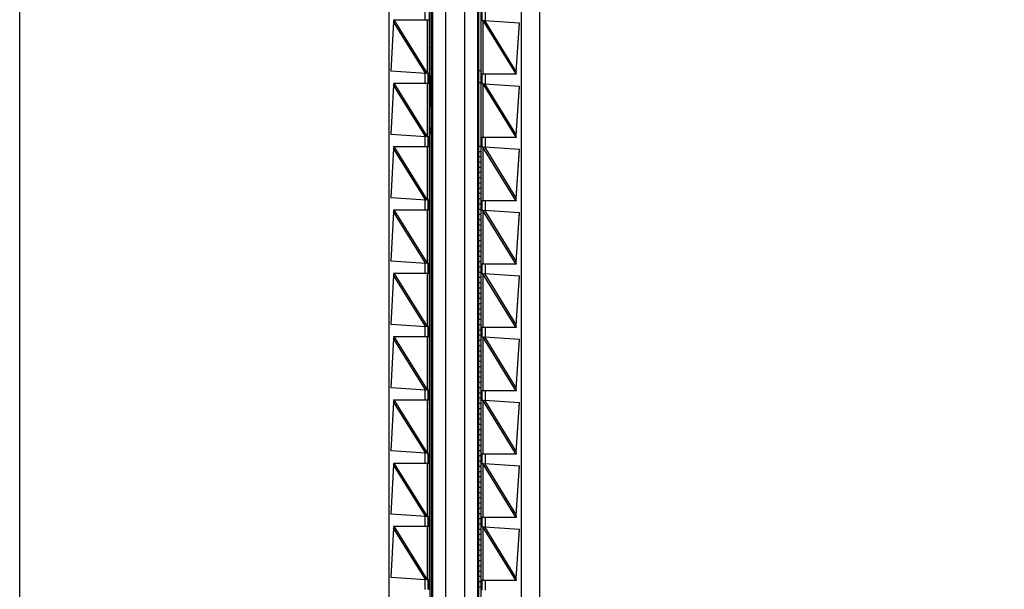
# Model space of a CAD drawing. Header units: inches. Extents: x 0 to 22, y 0 to 17.
# Tile 15 of 23: x 14.9 to 16.4, y 8.6 to 9.5. Entities that reach past the tile are written whole.
import ezdxf

# ---------------------------------------------------------------- set-up
doc = ezdxf.new("R2010")
doc.units = ezdxf.units.IN
doc.header["$LTSCALE"] = 1.21
doc.header["$MEASUREMENT"] = 0
doc.layers.get('0').update_dxf_attribs({"linetype": 'CONTINUOUS'})
doc.layers.add('DIMENSIONS', color=7, linetype='CONTINUOUS')
doc.styles.get("Standard").update_dxf_attribs({"font": 'txt', "width": 0.8})
doc.dimstyles.new('DIMSTYLE_1', dxfattribs={"dimtxt": 0.125, "dimasz": 0.18, "dimexe": 0.18, "dimexo": 0.0625, "dimgap": 0.09, "dimtad": 0, "dimtih": 1, "dimtoh": 1, "dimdec": 3, "dimzin": 4, "dimdsep": 46, "dimtxsty": 'STANDARD', "dimblk": '_FILLED', "dimblk1": '_FILLED', "dimblk2": '_FILLED', "dimcen": 0.09, "dimadec": 0, "dimazin": 0, "dimtp": 0.01, "dimtm": 0.01, "dimtfac": 1, "dimtdec": 3, "dimtofl": 0, "dimtmove": 0, "dimatfit": 3, "dimldrblk": '_FILLED', "dimfxl": 1, "dimtolj": 1, "dimtzin": 4, "dimarcsym": 0})

# ---------------------------------------------------------------- blocks, each defined once
blk = doc.blocks.new('*D11')
at = {"layer": 'DIMENSIONS', "color": 2, "linetype": 'CONTINUOUS'}
blk.add_line((15.2241, 11.9022), (16.369, 11.9022), dxfattribs=at)
at = {"layer": 'DIMENSIONS', "color": 2, "linetype": 'CONTINUOUS', "insert": (16.4315, 11.9647), "char_height": 0.125, "width": 1.425, "attachment_point": 1, "line_spacing_factor": 0.9}
blk.add_mtext('4.822{\\Ftxt.shx;\\W1.000000;\\H0.125000; }[122.48]', dxfattribs=at)
blk = doc.blocks.new('_FILLED')
at = {"color": 0, "linetype": 'BYBLOCK'}
blk.add_solid([(0, 0), (-1, 0.1736), (-1, -0.1736)], dxfattribs=at)
blk = doc.blocks.new('*D13')
at = {"layer": 'DIMENSIONS', "color": 2, "linetype": 'CONTINUOUS'}
blk.add_line((15.0365, 12.0898), (15.0365, 12.7117), dxfattribs=at)
at = {"layer": 'DIMENSIONS', "color": 2, "linetype": 'CONTINUOUS', "insert": (14.974, 12.7742), "char_height": 0.125, "width": 1.225, "attachment_point": 1, "rotation": 90, "line_spacing_factor": 0.9}
blk.add_mtext('.502{\\Ftxt.shx;\\W1.000000;\\H0.125000; }[12.75]', dxfattribs=at)

msp = doc.modelspace()

# ---------------------------------------------------------------- linework, layer by layer
at = {"color": 7, "linetype": 'CONTINUOUS'}
for p, q in [((14.9015, 7.0854), (14.9015, 11.897)), ((15.6815, 11.897), (15.6815, 7.0854)), ((15.5885, 11.2707), (15.5885, 7.7117)), ((15.4555, 11.2195), (15.4555, 7.7629)), ((15.5215, 7.7617), (15.5215, 11.2207)), ((15.6545, 7.7629), (15.6545, 11.2195)), ((15.5171, 11.1942), (15.5171, 7.7882)), ((15.5195, 11.1917), (15.5195, 7.7917)), ((15.5905, 7.7907), (15.5905, 11.1907)), ((15.5935, 11.1942), (15.5935, 7.7882)), ((15.5411, 7.8117), (15.5411, 9.5897)), ((15.5688, 9.5897), (15.5688, 7.8117)), ((15.5955, 9.4832), (15.5955, 9.4982)), ((15.4626, 9.4813), (15.4582, 9.4073)), ((15.4625, 9.4842), (15.5164, 9.4842)), ((15.4625, 9.4842), (15.4627, 9.4822)), ((15.4633, 9.4842), (15.4626, 9.4813)), ((15.4627, 9.4816), (15.4626, 9.4813)), ((15.5144, 9.4842), (15.5145, 9.4851)), ((15.5964, 9.4832), (15.5935, 9.4832)), ((15.5964, 9.4832), (15.5987, 9.4836)), ((15.5987, 9.4836), (15.6516, 9.4801)), ((15.6467, 9.4061), (15.6516, 9.4801)), ((15.6467, 9.4057), (15.6515, 9.4795)), ((15.5171, 9.4428), (15.5195, 9.4428)), ((15.5111, 9.4038), (15.4582, 9.4073)), ((15.5133, 9.4042), (15.5111, 9.4038)), ((15.5133, 9.4042), (15.5164, 9.4042)), ((15.5145, 9.4033), (15.5144, 9.4042)), ((15.5145, 9.4033), (15.5145, 9.3901)), ((15.5145, 9.3901), (15.5145, 9.4033)), ((15.5171, 9.4113), (15.5195, 9.4113)), ((15.5171, 9.4004), (15.5195, 9.4004)), ((15.5175, 9.4004), (15.5175, 9.3542)), ((15.5905, 9.4083), (15.5935, 9.4083)), ((15.5935, 9.4032), (15.6469, 9.4032)), ((15.5955, 9.3882), (15.5955, 9.4032)), ((15.646, 9.4032), (15.6467, 9.4061)), ((15.6467, 9.4056), (15.6467, 9.4057)), ((15.6467, 9.4053), (15.6467, 9.4056)), ((15.6469, 9.4032), (15.6467, 9.4053)), ((15.4626, 9.3863), (15.4582, 9.3123)), ((15.4625, 9.3892), (15.5164, 9.3892)), ((15.4625, 9.3892), (15.4627, 9.3872)), ((15.4633, 9.3892), (15.4626, 9.3863)), ((15.4627, 9.3866), (15.4626, 9.3863)), ((15.5144, 9.3892), (15.5145, 9.3901)), ((15.5905, 9.3906), (15.5935, 9.3906)), ((15.5964, 9.3882), (15.5935, 9.3882)), ((15.5964, 9.3882), (15.5987, 9.3886)), ((15.5987, 9.3886), (15.6516, 9.3851)), ((15.6467, 9.3111), (15.6516, 9.3851)), ((15.6467, 9.3107), (15.6515, 9.3845)), ((15.5171, 9.3542), (15.5195, 9.3542)), ((15.5111, 9.3088), (15.4582, 9.3123)), ((15.5133, 9.3092), (15.5111, 9.3088)), ((15.5133, 9.3092), (15.5164, 9.3092)), ((15.5145, 9.3083), (15.5144, 9.3092)), ((15.5145, 9.3083), (15.5145, 9.2951)), ((15.5145, 9.2951), (15.5145, 9.3083)), ((15.5171, 9.3227), (15.5195, 9.3227)), ((15.5171, 9.3148), (15.5195, 9.3148)), ((15.5175, 9.3227), (15.5175, 9.3148)), ((15.646, 9.3082), (15.6467, 9.3111)), ((15.6467, 9.3106), (15.6467, 9.3107)), ((15.6467, 9.3103), (15.6467, 9.3106)), ((15.6469, 9.3082), (15.6467, 9.3103)), ((15.4625, 9.2942), (15.5164, 9.2942)), ((15.4625, 9.2942), (15.4627, 9.2922)), ((15.4633, 9.2942), (15.4626, 9.2913)), ((15.5144, 9.2942), (15.5145, 9.2951)), ((15.5905, 9.2949), (15.5935, 9.2949)), ((15.5935, 9.3082), (15.6469, 9.3082)), ((15.5955, 9.2932), (15.5955, 9.3082)), ((15.5964, 9.2932), (15.5987, 9.2936)), ((15.5987, 9.2936), (15.6516, 9.2901)), ((15.4626, 9.2913), (15.4582, 9.2173)), ((15.4627, 9.2916), (15.4626, 9.2913)), ((15.5905, 9.287), (15.5935, 9.287)), ((15.5905, 9.2792), (15.5935, 9.2792)), ((15.5964, 9.2932), (15.5935, 9.2932)), ((15.6467, 9.2161), (15.6516, 9.2901)), ((15.6467, 9.2157), (15.6515, 9.2895)), ((15.5905, 9.2713), (15.5935, 9.2713)), ((15.5905, 9.2634), (15.5935, 9.2634)), ((15.5905, 9.2556), (15.5935, 9.2556)), ((15.5905, 9.2477), (15.5935, 9.2477)), ((15.5905, 9.2398), (15.5935, 9.2398)), ((15.5905, 9.2319), (15.5935, 9.2319)), ((15.5905, 9.2241), (15.5935, 9.2241)), ((15.5111, 9.2138), (15.4582, 9.2173)), ((15.5133, 9.2142), (15.5111, 9.2138)), ((15.5133, 9.2142), (15.5164, 9.2142)), ((15.5145, 9.2133), (15.5144, 9.2142)), ((15.5145, 9.2133), (15.5145, 9.2001)), ((15.5145, 9.2001), (15.5145, 9.2133)), ((15.5905, 9.2162), (15.5935, 9.2162)), ((15.5905, 9.2083), (15.5935, 9.2083)), ((15.5935, 9.2132), (15.6469, 9.2132)), ((15.5955, 9.1982), (15.5955, 9.2132)), ((15.646, 9.2132), (15.6467, 9.2161)), ((15.6467, 9.2156), (15.6467, 9.2157)), ((15.6467, 9.2153), (15.6467, 9.2156)), ((15.6469, 9.2132), (15.6467, 9.2153)), ((15.4626, 9.1963), (15.4582, 9.1223)), ((15.4625, 9.1992), (15.5164, 9.1992)), ((15.4625, 9.1992), (15.4627, 9.1972)), ((15.4633, 9.1992), (15.4626, 9.1963)), ((15.4627, 9.1966), (15.4626, 9.1963)), ((15.5144, 9.1992), (15.5145, 9.2001)), ((15.5905, 9.2004), (15.5935, 9.2004)), ((15.5905, 9.1926), (15.5935, 9.1926)), ((15.5964, 9.1982), (15.5935, 9.1982)), ((15.5964, 9.1982), (15.5987, 9.1986)), ((15.5987, 9.1986), (15.6516, 9.1951)), ((15.6467, 9.1211), (15.6516, 9.1951)), ((15.6467, 9.1207), (15.6515, 9.1945)), ((15.5905, 9.1847), (15.5935, 9.1847)), ((15.5905, 9.1768), (15.5935, 9.1768)), ((15.5905, 9.1689), (15.5935, 9.1689)), ((15.5905, 9.1611), (15.5935, 9.1611)), ((15.5905, 9.1532), (15.5935, 9.1532)), ((15.5905, 9.1453), (15.5935, 9.1453)), ((15.5905, 9.1374), (15.5935, 9.1374)), ((15.5111, 9.1188), (15.4582, 9.1223)), ((15.5133, 9.1192), (15.5111, 9.1188)), ((15.5133, 9.1192), (15.5164, 9.1192)), ((15.5145, 9.1183), (15.5144, 9.1192)), ((15.5145, 9.1183), (15.5145, 9.1051)), ((15.5145, 9.1051), (15.5145, 9.1183)), ((15.5905, 9.1296), (15.5935, 9.1296)), ((15.5905, 9.1217), (15.5935, 9.1217)), ((15.5935, 9.1182), (15.6469, 9.1182)), ((15.5955, 9.1032), (15.5955, 9.1182)), ((15.646, 9.1182), (15.6467, 9.1211)), ((15.6467, 9.1206), (15.6467, 9.1207)), ((15.6467, 9.1203), (15.6467, 9.1206)), ((15.6469, 9.1182), (15.6467, 9.1203)), ((15.4625, 9.1042), (15.5164, 9.1042)), ((15.4625, 9.1042), (15.4627, 9.1022)), ((15.4633, 9.1042), (15.4626, 9.1013)), ((15.4627, 9.1016), (15.4626, 9.1013)), ((15.5144, 9.1042), (15.5145, 9.1051)), ((15.5905, 9.1138), (15.5935, 9.1138)), ((15.5905, 9.1059), (15.5935, 9.1059)), ((15.5964, 9.1032), (15.5935, 9.1032)), ((15.5964, 9.1032), (15.5987, 9.1036)), ((15.5987, 9.1036), (15.6516, 9.1001)), ((15.4626, 9.1013), (15.4582, 9.0273)), ((15.5905, 9.0981), (15.5935, 9.0981)), ((15.5905, 9.0902), (15.5935, 9.0902)), ((15.6467, 9.0261), (15.6516, 9.1001)), ((15.6467, 9.0257), (15.6515, 9.0995)), ((15.5905, 9.0823), (15.5935, 9.0823)), ((15.5905, 9.0744), (15.5935, 9.0744)), ((15.5905, 9.0666), (15.5935, 9.0666)), ((15.5905, 9.0587), (15.5935, 9.0587)), ((15.5905, 9.0508), (15.5935, 9.0508)), ((15.5905, 9.043), (15.5935, 9.043)), ((15.5905, 9.0351), (15.5935, 9.0351)), ((15.5111, 9.0238), (15.4582, 9.0273)), ((15.5133, 9.0242), (15.5111, 9.0238)), ((15.5133, 9.0242), (15.5164, 9.0242)), ((15.5145, 9.0233), (15.5144, 9.0242)), ((15.5145, 9.0233), (15.5145, 9.0101)), ((15.5145, 9.0101), (15.5145, 9.0233)), ((15.5905, 9.0272), (15.5935, 9.0272)), ((15.5905, 9.0193), (15.5935, 9.0193)), ((15.5935, 9.0232), (15.6469, 9.0232)), ((15.5955, 9.0082), (15.5955, 9.0232)), ((15.646, 9.0232), (15.6467, 9.0261)), ((15.6467, 9.0256), (15.6467, 9.0257)), ((15.6467, 9.0253), (15.6467, 9.0256)), ((15.6469, 9.0232), (15.6467, 9.0253)), ((15.4626, 9.0063), (15.4582, 8.9323)), ((15.4625, 9.0092), (15.5164, 9.0092)), ((15.4625, 9.0092), (15.4627, 9.0072)), ((15.4633, 9.0092), (15.4626, 9.0063)), ((15.4627, 9.0066), (15.4626, 9.0063)), ((15.5144, 9.0092), (15.5145, 9.0101)), ((15.5905, 9.0115), (15.5935, 9.0115)), ((15.5905, 9.0036), (15.5935, 9.0036)), ((15.5964, 9.0082), (15.5935, 9.0082)), ((15.5964, 9.0082), (15.5987, 9.0086)), ((15.5987, 9.0086), (15.6516, 9.0051)), ((15.6467, 8.9311), (15.6516, 9.0051)), ((15.6467, 8.9307), (15.6515, 9.0045)), ((15.5905, 8.9957), (15.5935, 8.9957)), ((15.5905, 8.9878), (15.5935, 8.9878)), ((15.5905, 8.98), (15.5935, 8.98)), ((15.5905, 8.9721), (15.5935, 8.9721)), ((15.5905, 8.9642), (15.5935, 8.9642)), ((15.5905, 8.9563), (15.5935, 8.9563)), ((15.5905, 8.9485), (15.5935, 8.9485)), ((15.5905, 8.9406), (15.5935, 8.9406)), ((15.5111, 8.9288), (15.4582, 8.9323)), ((15.5133, 8.9292), (15.5111, 8.9288)), ((15.5133, 8.9292), (15.5164, 8.9292)), ((15.5145, 8.9283), (15.5144, 8.9292)), ((15.5145, 8.9283), (15.5145, 8.9151)), ((15.5145, 8.9151), (15.5145, 8.9283)), ((15.5905, 8.9327), (15.5935, 8.9327)), ((15.5905, 8.9248), (15.5935, 8.9248)), ((15.5935, 8.9282), (15.6469, 8.9282)), ((15.5955, 8.9132), (15.5955, 8.9282)), ((15.646, 8.9282), (15.6467, 8.9311)), ((15.6467, 8.9306), (15.6467, 8.9307)), ((15.6467, 8.9303), (15.6467, 8.9306)), ((15.6469, 8.9282), (15.6467, 8.9303)), ((15.4626, 8.9113), (15.4582, 8.8373)), ((15.4625, 8.9142), (15.5164, 8.9142)), ((15.4625, 8.9142), (15.4627, 8.9122)), ((15.4633, 8.9142), (15.4626, 8.9113)), ((15.4627, 8.9116), (15.4626, 8.9113)), ((15.5144, 8.9142), (15.5145, 8.9151)), ((15.5905, 8.917), (15.5935, 8.917)), ((15.5964, 8.9132), (15.5935, 8.9132)), ((15.5964, 8.9132), (15.5987, 8.9136)), ((15.5987, 8.9136), (15.6516, 8.9101)), ((15.6467, 8.8361), (15.6516, 8.9101)), ((15.6467, 8.8357), (15.6515, 8.9095)), ((15.5905, 8.9091), (15.5935, 8.9091)), ((15.5905, 8.9012), (15.5935, 8.9012)), ((15.5905, 8.8933), (15.5935, 8.8933)), ((15.5905, 8.8855), (15.5935, 8.8855)), ((15.5905, 8.8776), (15.5935, 8.8776)), ((15.5905, 8.8697), (15.5935, 8.8697)), ((15.5905, 8.8619), (15.5935, 8.8619)), ((15.5905, 8.854), (15.5935, 8.854)), ((15.5111, 8.8338), (15.4582, 8.8373)), ((15.5905, 8.8461), (15.5935, 8.8461)), ((15.5905, 8.8382), (15.5935, 8.8382)), ((15.646, 8.8332), (15.6467, 8.8361)), ((15.6467, 8.8356), (15.6467, 8.8357)), ((15.6467, 8.8353), (15.6467, 8.8356)), ((15.5133, 8.8342), (15.5111, 8.8338)), ((15.5133, 8.8342), (15.5164, 8.8342)), ((15.5145, 8.8333), (15.5144, 8.8342)), ((15.5145, 8.8333), (15.5145, 8.8201)), ((15.5145, 8.8201), (15.5145, 8.8333)), ((15.5905, 8.8304), (15.5935, 8.8304)), ((15.5905, 8.8225), (15.5935, 8.8225)), ((15.5935, 8.8332), (15.6469, 8.8332)), ((15.5955, 8.8182), (15.5955, 8.8332)), ((15.6469, 8.8332), (15.6467, 8.8353)), ((15.4626, 8.8163), (15.4582, 8.7423)), ((15.4625, 8.8192), (15.5164, 8.8192)), ((15.4625, 8.8192), (15.4627, 8.8172)), ((15.4633, 8.8192), (15.4626, 8.8163)), ((15.4627, 8.8166), (15.4626, 8.8163)), ((15.5144, 8.8192), (15.5145, 8.8201)), ((15.5905, 8.8146), (15.5935, 8.8146)), ((15.5905, 8.8067), (15.5935, 8.8067)), ((15.5964, 8.8182), (15.5935, 8.8182)), ((15.5964, 8.8182), (15.5987, 8.8186)), ((15.5987, 8.8186), (15.6516, 8.8151)), ((15.6467, 8.7411), (15.6516, 8.8151)), ((15.6467, 8.7407), (15.6515, 8.8145)), ((15.5905, 8.7989), (15.5935, 8.7989)), ((15.5905, 8.791), (15.5935, 8.791)), ((15.5905, 8.7831), (15.5935, 8.7831)), ((15.5905, 8.7752), (15.5935, 8.7752)), ((15.5905, 8.7674), (15.5935, 8.7674)), ((15.5905, 8.7595), (15.5935, 8.7595)), ((15.5905, 8.7516), (15.5935, 8.7516)), ((15.5111, 8.7388), (15.4582, 8.7423)), ((15.5133, 8.7392), (15.5111, 8.7388)), ((15.5133, 8.7392), (15.5164, 8.7392)), ((15.5145, 8.7383), (15.5144, 8.7392)), ((15.5145, 8.7383), (15.5145, 8.7251)), ((15.5145, 8.7251), (15.5145, 8.7383)), ((15.5905, 8.7437), (15.5935, 8.7437)), ((15.5905, 8.7359), (15.5935, 8.7359)), ((15.5935, 8.7382), (15.6469, 8.7382)), ((15.5955, 8.7232), (15.5955, 8.7382)), ((15.646, 8.7382), (15.6467, 8.7411)), ((15.6467, 8.7406), (15.6467, 8.7407)), ((15.6467, 8.7403), (15.6467, 8.7406)), ((15.6469, 8.7382), (15.6467, 8.7403)), ((15.4626, 8.7213), (15.4582, 8.6473)), ((15.4625, 8.7242), (15.5164, 8.7242)), ((15.4625, 8.7242), (15.4627, 8.7222)), ((15.4633, 8.7242), (15.4626, 8.7213)), ((15.4627, 8.7216), (15.4626, 8.7213)), ((15.5144, 8.7242), (15.5145, 8.7251)), ((15.5905, 8.728), (15.5935, 8.728)), ((15.5905, 8.7201), (15.5935, 8.7201)), ((15.5964, 8.7232), (15.5935, 8.7232)), ((15.5964, 8.7232), (15.5987, 8.7236)), ((15.5987, 8.7236), (15.6516, 8.7201)), ((15.6467, 8.6461), (15.6516, 8.7201)), ((15.6467, 8.6457), (15.6515, 8.7195)), ((15.5905, 8.7122), (15.5935, 8.7122)), ((15.5905, 8.7044), (15.5935, 8.7044)), ((15.5905, 8.6965), (15.5935, 8.6965)), ((15.5905, 8.6886), (15.5935, 8.6886)), ((15.5905, 8.6807), (15.5935, 8.6807)), ((15.5905, 8.6729), (15.5935, 8.6729)), ((15.5905, 8.665), (15.5935, 8.665)), ((15.5111, 8.6438), (15.4582, 8.6473)), ((15.5133, 8.6442), (15.5111, 8.6438)), ((15.5133, 8.6442), (15.5164, 8.6442)), ((15.5145, 8.6433), (15.5144, 8.6442)), ((15.5905, 8.6571), (15.5935, 8.6571)), ((15.5905, 8.6493), (15.5935, 8.6493)), ((15.646, 8.6432), (15.6467, 8.6461)), ((15.6467, 8.6456), (15.6467, 8.6457)), ((15.6467, 8.6453), (15.6467, 8.6456)), ((15.6469, 8.6432), (15.6467, 8.6453)), ((15.5144, 8.6292), (15.5145, 8.6301)), ((15.5145, 8.6433), (15.5145, 8.6301)), ((15.5145, 8.6301), (15.5145, 8.6433)), ((15.5905, 8.6414), (15.5935, 8.6414)), ((15.5905, 8.6335), (15.5935, 8.6335)), ((15.5935, 8.6432), (15.6469, 8.6432)), ((15.5955, 8.6282), (15.5955, 8.6432))]:
    msp.add_line(p, q, dxfattribs=at)
at = {"color": 9, "linetype": 'CONTINUOUS'}
for p, q in [((15.5095, 9.4989), (15.5095, 9.4842)), ((15.6004, 9.4834), (15.6004, 9.4982)), ((15.5111, 9.4038), (15.4626, 9.4813)), ((15.5134, 9.404), (15.4633, 9.4842)), ((15.5134, 9.404), (15.5134, 9.4842)), ((15.5164, 9.4042), (15.5164, 9.4842)), ((15.5963, 9.4834), (15.5963, 9.4032)), ((15.5963, 9.4834), (15.646, 9.4032)), ((15.5987, 9.4836), (15.6467, 9.4061)), ((15.5095, 9.4039), (15.5095, 9.3892)), ((15.6004, 9.3884), (15.6004, 9.4032)), ((15.5111, 9.3088), (15.4626, 9.3863)), ((15.5134, 9.309), (15.4633, 9.3892)), ((15.5134, 9.309), (15.5134, 9.3892)), ((15.5164, 9.3092), (15.5164, 9.3892)), ((15.5963, 9.3884), (15.5963, 9.3082)), ((15.5963, 9.3884), (15.646, 9.3082)), ((15.5987, 9.3886), (15.6467, 9.3111)), ((15.5095, 9.3089), (15.5095, 9.2942)), ((15.5134, 9.214), (15.4633, 9.2942)), ((15.5134, 9.214), (15.5134, 9.2942)), ((15.5164, 9.2142), (15.5164, 9.2942)), ((15.5987, 9.2936), (15.6467, 9.2161)), ((15.6004, 9.2934), (15.6004, 9.3082)), ((15.5111, 9.2138), (15.4626, 9.2913)), ((15.646, 9.2132), (15.5963, 9.2934)), ((15.5963, 9.2934), (15.5963, 9.2132)), ((15.5095, 9.2139), (15.5095, 9.1992)), ((15.6004, 9.1984), (15.6004, 9.2132)), ((15.5111, 9.1188), (15.4626, 9.1963)), ((15.5134, 9.119), (15.4633, 9.1992)), ((15.5134, 9.119), (15.5134, 9.1992)), ((15.5164, 9.1192), (15.5164, 9.1992)), ((15.646, 9.1182), (15.5963, 9.1984)), ((15.5963, 9.1984), (15.5963, 9.1182)), ((15.5987, 9.1986), (15.6467, 9.1211)), ((15.5095, 9.1189), (15.5095, 9.1042)), ((15.6004, 9.1034), (15.6004, 9.1182)), ((15.5134, 9.024), (15.4633, 9.1042)), ((15.5134, 9.024), (15.5134, 9.1042)), ((15.5164, 9.0242), (15.5164, 9.1042)), ((15.646, 9.0232), (15.5963, 9.1034)), ((15.5963, 9.1034), (15.5963, 9.0232)), ((15.5987, 9.1036), (15.6467, 9.0261)), ((15.5111, 9.0238), (15.4626, 9.1013)), ((15.5095, 9.0239), (15.5095, 9.0092)), ((15.6004, 9.0084), (15.6004, 9.0232)), ((15.5111, 8.9288), (15.4626, 9.0063)), ((15.5134, 8.929), (15.4633, 9.0092)), ((15.5134, 8.929), (15.5134, 9.0092)), ((15.5164, 8.9292), (15.5164, 9.0092)), ((15.646, 8.9282), (15.5963, 9.0084)), ((15.5963, 9.0084), (15.5963, 8.9282)), ((15.5987, 9.0086), (15.6467, 8.9311)), ((15.5095, 8.9289), (15.5095, 8.9142)), ((15.6004, 8.9134), (15.6004, 8.9282)), ((15.5111, 8.8338), (15.4626, 8.9113)), ((15.5134, 8.834), (15.4633, 8.9142)), ((15.5134, 8.834), (15.5134, 8.9142)), ((15.5164, 8.8342), (15.5164, 8.9142)), ((15.646, 8.8332), (15.5963, 8.9134)), ((15.5963, 8.9134), (15.5963, 8.8332)), ((15.5987, 8.9136), (15.6467, 8.8361)), ((15.5095, 8.8339), (15.5095, 8.8192)), ((15.6004, 8.8184), (15.6004, 8.8332)), ((15.5111, 8.7388), (15.4626, 8.8163)), ((15.5134, 8.739), (15.4633, 8.8192)), ((15.5134, 8.739), (15.5134, 8.8192)), ((15.5164, 8.7392), (15.5164, 8.8192)), ((15.646, 8.7382), (15.5963, 8.8184)), ((15.5963, 8.8184), (15.5963, 8.7382)), ((15.5987, 8.8186), (15.6467, 8.7411)), ((15.5095, 8.7389), (15.5095, 8.7242)), ((15.6004, 8.7234), (15.6004, 8.7382)), ((15.5111, 8.6438), (15.4626, 8.7213)), ((15.5134, 8.644), (15.4633, 8.7242)), ((15.5134, 8.644), (15.5134, 8.7242)), ((15.5164, 8.6442), (15.5164, 8.7242)), ((15.646, 8.6432), (15.5963, 8.7234)), ((15.5963, 8.7234), (15.5963, 8.6432)), ((15.5987, 8.7236), (15.6467, 8.6461)), ((15.5095, 8.6439), (15.5095, 8.6292)), ((15.6004, 8.6284), (15.6004, 8.6432))]:
    msp.add_line(p, q, dxfattribs=at)
at = {"color": 7, "linetype": 'CONTINUOUS'}
for points in [[(15.4627, 9.4822), (15.4627, 9.482), (15.4627, 9.4816)], [(15.4627, 9.3872), (15.4627, 9.387), (15.4627, 9.3866)], [(15.4627, 9.2922), (15.4627, 9.292), (15.4627, 9.2916)], [(15.4627, 9.1972), (15.4627, 9.197), (15.4627, 9.1966)], [(15.4627, 9.1022), (15.4627, 9.102), (15.4627, 9.1016)], [(15.4627, 9.0072), (15.4627, 9.007), (15.4627, 9.0066)], [(15.4627, 8.9122), (15.4627, 8.912), (15.4627, 8.9116)], [(15.4627, 8.8172), (15.4627, 8.817), (15.4627, 8.8166)], [(15.4627, 8.7222), (15.4627, 8.722), (15.4627, 8.7216)]]:
    msp.add_lwpolyline(points, dxfattribs=at)
for points in [[(15.5164, 9.4842), (15.5164, 9.4842), (15.5164, 9.4842), (15.5164, 9.4842), (15.5164, 9.4842), (15.5164, 9.4842), (15.5164, 9.4842), (15.5164, 9.4842), (15.5164, 9.4843), (15.5164, 9.4844), (15.5164, 9.4844), (15.5164, 9.4845), (15.5164, 9.4846), (15.5164, 9.4848), (15.5164, 9.4849), (15.5165, 9.4851), (15.5165, 9.4853), (15.5165, 9.4855), (15.5165, 9.4859), (15.5165, 9.4864), (15.5165, 9.487), (15.5165, 9.4875), (15.5165, 9.4882), (15.5165, 9.4888), (15.5165, 9.4895), (15.5165, 9.4905), (15.5165, 9.4917), (15.5165, 9.4929), (15.5165, 9.4939), (15.5165, 9.4946), (15.5165, 9.4952), (15.5165, 9.4959), (15.5165, 9.4964), (15.5165, 9.497), (15.5165, 9.4975), (15.5165, 9.4979), (15.5165, 9.4981), (15.5165, 9.4983), (15.5164, 9.4985), (15.5164, 9.4986), (15.5164, 9.4988), (15.5164, 9.4989), (15.5164, 9.499), (15.5164, 9.4991), (15.5164, 9.4991), (15.5164, 9.4992), (15.5164, 9.4992), (15.5164, 9.4992), (15.5164, 9.4992), (15.5164, 9.4992), (15.5164, 9.4992), (15.5164, 9.4992), (15.5164, 9.4992)], [(15.5164, 9.3892), (15.5164, 9.3892), (15.5164, 9.3892), (15.5164, 9.3892), (15.5164, 9.3892), (15.5164, 9.3892), (15.5164, 9.3892), (15.5164, 9.3892), (15.5164, 9.3893), (15.5164, 9.3894), (15.5164, 9.3894), (15.5164, 9.3895), (15.5164, 9.3896), (15.5164, 9.3898), (15.5164, 9.3899), (15.5165, 9.3901), (15.5165, 9.3903), (15.5165, 9.3905), (15.5165, 9.3909), (15.5165, 9.3914), (15.5165, 9.392), (15.5165, 9.3925), (15.5165, 9.3932), (15.5165, 9.3938), (15.5165, 9.3945), (15.5165, 9.3955), (15.5165, 9.3967), (15.5165, 9.3979), (15.5165, 9.3989), (15.5165, 9.3996), (15.5165, 9.4002), (15.5165, 9.4009), (15.5165, 9.4014), (15.5165, 9.402), (15.5165, 9.4025), (15.5165, 9.4029), (15.5165, 9.4031), (15.5165, 9.4033), (15.5164, 9.4035), (15.5164, 9.4036), (15.5164, 9.4038), (15.5164, 9.4039), (15.5164, 9.404), (15.5164, 9.4041), (15.5164, 9.4041), (15.5164, 9.4042), (15.5164, 9.4042), (15.5164, 9.4042), (15.5164, 9.4042), (15.5164, 9.4042), (15.5164, 9.4042), (15.5164, 9.4042), (15.5164, 9.4042)], [(15.5164, 9.2942), (15.5164, 9.2942), (15.5164, 9.2942), (15.5164, 9.2942), (15.5164, 9.2942), (15.5164, 9.2942), (15.5164, 9.2942), (15.5164, 9.2942), (15.5164, 9.2943), (15.5164, 9.2944), (15.5164, 9.2944), (15.5164, 9.2945), (15.5164, 9.2946), (15.5164, 9.2948), (15.5164, 9.2949), (15.5165, 9.2951), (15.5165, 9.2953), (15.5165, 9.2955), (15.5165, 9.2959), (15.5165, 9.2964), (15.5165, 9.297), (15.5165, 9.2975), (15.5165, 9.2982), (15.5165, 9.2988), (15.5165, 9.2995), (15.5165, 9.3005), (15.5165, 9.3017), (15.5165, 9.3029), (15.5165, 9.3039), (15.5165, 9.3046), (15.5165, 9.3052), (15.5165, 9.3059), (15.5165, 9.3064), (15.5165, 9.307), (15.5165, 9.3075), (15.5165, 9.3079), (15.5165, 9.3081), (15.5165, 9.3083), (15.5164, 9.3085), (15.5164, 9.3086), (15.5164, 9.3088), (15.5164, 9.3089), (15.5164, 9.309), (15.5164, 9.3091), (15.5164, 9.3091), (15.5164, 9.3092), (15.5164, 9.3092), (15.5164, 9.3092), (15.5164, 9.3092), (15.5164, 9.3092), (15.5164, 9.3092), (15.5164, 9.3092), (15.5164, 9.3092)], [(15.5164, 9.1992), (15.5164, 9.1992), (15.5164, 9.1992), (15.5164, 9.1992), (15.5164, 9.1992), (15.5164, 9.1992), (15.5164, 9.1992), (15.5164, 9.1992), (15.5164, 9.1993), (15.5164, 9.1994), (15.5164, 9.1994), (15.5164, 9.1995), (15.5164, 9.1996), (15.5164, 9.1998), (15.5164, 9.1999), (15.5165, 9.2001), (15.5165, 9.2003), (15.5165, 9.2005), (15.5165, 9.2009), (15.5165, 9.2014), (15.5165, 9.202), (15.5165, 9.2025), (15.5165, 9.2032), (15.5165, 9.2038), (15.5165, 9.2045), (15.5165, 9.2055), (15.5165, 9.2067), (15.5165, 9.2079), (15.5165, 9.2089), (15.5165, 9.2096), (15.5165, 9.2102), (15.5165, 9.2109), (15.5165, 9.2114), (15.5165, 9.212), (15.5165, 9.2125), (15.5165, 9.2129), (15.5165, 9.2131), (15.5165, 9.2133), (15.5164, 9.2135), (15.5164, 9.2136), (15.5164, 9.2138), (15.5164, 9.2139), (15.5164, 9.214), (15.5164, 9.2141), (15.5164, 9.2141), (15.5164, 9.2142), (15.5164, 9.2142), (15.5164, 9.2142), (15.5164, 9.2142), (15.5164, 9.2142), (15.5164, 9.2142), (15.5164, 9.2142), (15.5164, 9.2142)], [(15.5164, 9.1042), (15.5164, 9.1042), (15.5164, 9.1042), (15.5164, 9.1042), (15.5164, 9.1042), (15.5164, 9.1042), (15.5164, 9.1042), (15.5164, 9.1042), (15.5164, 9.1043), (15.5164, 9.1044), (15.5164, 9.1044), (15.5164, 9.1045), (15.5164, 9.1046), (15.5164, 9.1048), (15.5164, 9.1049), (15.5165, 9.1051), (15.5165, 9.1053), (15.5165, 9.1055), (15.5165, 9.1059), (15.5165, 9.1064), (15.5165, 9.107), (15.5165, 9.1075), (15.5165, 9.1082), (15.5165, 9.1088), (15.5165, 9.1095), (15.5165, 9.1105), (15.5165, 9.1117), (15.5165, 9.1129), (15.5165, 9.1139), (15.5165, 9.1146), (15.5165, 9.1152), (15.5165, 9.1159), (15.5165, 9.1164), (15.5165, 9.117), (15.5165, 9.1175), (15.5165, 9.1179), (15.5165, 9.1181), (15.5165, 9.1183), (15.5164, 9.1185), (15.5164, 9.1186), (15.5164, 9.1188), (15.5164, 9.1189), (15.5164, 9.119), (15.5164, 9.1191), (15.5164, 9.1191), (15.5164, 9.1192), (15.5164, 9.1192), (15.5164, 9.1192), (15.5164, 9.1192), (15.5164, 9.1192), (15.5164, 9.1192), (15.5164, 9.1192), (15.5164, 9.1192)], [(15.5164, 9.0092), (15.5164, 9.0092), (15.5164, 9.0092), (15.5164, 9.0092), (15.5164, 9.0092), (15.5164, 9.0092), (15.5164, 9.0092), (15.5164, 9.0092), (15.5164, 9.0093), (15.5164, 9.0094), (15.5164, 9.0094), (15.5164, 9.0095), (15.5164, 9.0096), (15.5164, 9.0098), (15.5164, 9.0099), (15.5165, 9.0101), (15.5165, 9.0103), (15.5165, 9.0105), (15.5165, 9.0109), (15.5165, 9.0114), (15.5165, 9.012), (15.5165, 9.0125), (15.5165, 9.0132), (15.5165, 9.0138), (15.5165, 9.0145), (15.5165, 9.0155), (15.5165, 9.0167), (15.5165, 9.0179), (15.5165, 9.0189), (15.5165, 9.0196), (15.5165, 9.0202), (15.5165, 9.0209), (15.5165, 9.0214), (15.5165, 9.022), (15.5165, 9.0225), (15.5165, 9.0229), (15.5165, 9.0231), (15.5165, 9.0233), (15.5164, 9.0235), (15.5164, 9.0236), (15.5164, 9.0238), (15.5164, 9.0239), (15.5164, 9.024), (15.5164, 9.0241), (15.5164, 9.0241), (15.5164, 9.0242), (15.5164, 9.0242), (15.5164, 9.0242), (15.5164, 9.0242), (15.5164, 9.0242), (15.5164, 9.0242), (15.5164, 9.0242), (15.5164, 9.0242)], [(15.5164, 8.9142), (15.5164, 8.9142), (15.5164, 8.9142), (15.5164, 8.9142), (15.5164, 8.9142), (15.5164, 8.9142), (15.5164, 8.9142), (15.5164, 8.9142), (15.5164, 8.9143), (15.5164, 8.9144), (15.5164, 8.9144), (15.5164, 8.9145), (15.5164, 8.9146), (15.5164, 8.9148), (15.5164, 8.9149), (15.5165, 8.9151), (15.5165, 8.9153), (15.5165, 8.9155), (15.5165, 8.9159), (15.5165, 8.9164), (15.5165, 8.917), (15.5165, 8.9175), (15.5165, 8.9182), (15.5165, 8.9188), (15.5165, 8.9195), (15.5165, 8.9205), (15.5165, 8.9217), (15.5165, 8.9229), (15.5165, 8.9239), (15.5165, 8.9246), (15.5165, 8.9252), (15.5165, 8.9259), (15.5165, 8.9264), (15.5165, 8.927), (15.5165, 8.9275), (15.5165, 8.9279), (15.5165, 8.9281), (15.5165, 8.9283), (15.5164, 8.9285), (15.5164, 8.9286), (15.5164, 8.9288), (15.5164, 8.9289), (15.5164, 8.929), (15.5164, 8.9291), (15.5164, 8.9291), (15.5164, 8.9292), (15.5164, 8.9292), (15.5164, 8.9292), (15.5164, 8.9292), (15.5164, 8.9292), (15.5164, 8.9292), (15.5164, 8.9292), (15.5164, 8.9292)], [(15.5164, 8.8192), (15.5164, 8.8192), (15.5164, 8.8192), (15.5164, 8.8192), (15.5164, 8.8192), (15.5164, 8.8192), (15.5164, 8.8192), (15.5164, 8.8192), (15.5164, 8.8193), (15.5164, 8.8194), (15.5164, 8.8194), (15.5164, 8.8195), (15.5164, 8.8196), (15.5164, 8.8198), (15.5164, 8.8199), (15.5165, 8.8201), (15.5165, 8.8203), (15.5165, 8.8205), (15.5165, 8.8209), (15.5165, 8.8214), (15.5165, 8.822), (15.5165, 8.8225), (15.5165, 8.8232), (15.5165, 8.8238), (15.5165, 8.8245), (15.5165, 8.8255), (15.5165, 8.8267), (15.5165, 8.8279), (15.5165, 8.8289), (15.5165, 8.8296), (15.5165, 8.8302), (15.5165, 8.8309), (15.5165, 8.8314), (15.5165, 8.832), (15.5165, 8.8325), (15.5165, 8.8329), (15.5165, 8.8331), (15.5165, 8.8333), (15.5164, 8.8335), (15.5164, 8.8336), (15.5164, 8.8338), (15.5164, 8.8339), (15.5164, 8.834), (15.5164, 8.8341), (15.5164, 8.8341), (15.5164, 8.8342), (15.5164, 8.8342), (15.5164, 8.8342), (15.5164, 8.8342), (15.5164, 8.8342), (15.5164, 8.8342), (15.5164, 8.8342), (15.5164, 8.8342)], [(15.5164, 8.7242), (15.5164, 8.7242), (15.5164, 8.7242), (15.5164, 8.7242), (15.5164, 8.7242), (15.5164, 8.7242), (15.5164, 8.7242), (15.5164, 8.7242), (15.5164, 8.7243), (15.5164, 8.7244), (15.5164, 8.7244), (15.5164, 8.7245), (15.5164, 8.7246), (15.5164, 8.7248), (15.5164, 8.7249), (15.5165, 8.7251), (15.5165, 8.7253), (15.5165, 8.7255), (15.5165, 8.7259), (15.5165, 8.7264), (15.5165, 8.727), (15.5165, 8.7275), (15.5165, 8.7282), (15.5165, 8.7288), (15.5165, 8.7295), (15.5165, 8.7305), (15.5165, 8.7317), (15.5165, 8.7329), (15.5165, 8.7339), (15.5165, 8.7346), (15.5165, 8.7352), (15.5165, 8.7359), (15.5165, 8.7364), (15.5165, 8.737), (15.5165, 8.7375), (15.5165, 8.7379), (15.5165, 8.7381), (15.5165, 8.7383), (15.5164, 8.7385), (15.5164, 8.7386), (15.5164, 8.7388), (15.5164, 8.7389), (15.5164, 8.739), (15.5164, 8.7391), (15.5164, 8.7391), (15.5164, 8.7392), (15.5164, 8.7392), (15.5164, 8.7392), (15.5164, 8.7392), (15.5164, 8.7392), (15.5164, 8.7392), (15.5164, 8.7392), (15.5164, 8.7392)], [(15.5164, 8.6292), (15.5164, 8.6292), (15.5164, 8.6292), (15.5164, 8.6292), (15.5164, 8.6292), (15.5164, 8.6292), (15.5164, 8.6292), (15.5164, 8.6292), (15.5164, 8.6293), (15.5164, 8.6294), (15.5164, 8.6294), (15.5164, 8.6295), (15.5164, 8.6296), (15.5164, 8.6298), (15.5164, 8.6299), (15.5165, 8.6301), (15.5165, 8.6303), (15.5165, 8.6305), (15.5165, 8.6309), (15.5165, 8.6314), (15.5165, 8.632), (15.5165, 8.6325), (15.5165, 8.6332), (15.5165, 8.6338), (15.5165, 8.6345), (15.5165, 8.6355), (15.5165, 8.6367), (15.5165, 8.6379), (15.5165, 8.6389), (15.5165, 8.6396), (15.5165, 8.6402), (15.5165, 8.6409), (15.5165, 8.6414), (15.5165, 8.642), (15.5165, 8.6425), (15.5165, 8.6429), (15.5165, 8.6431), (15.5165, 8.6433), (15.5164, 8.6435), (15.5164, 8.6436), (15.5164, 8.6438), (15.5164, 8.6439), (15.5164, 8.644), (15.5164, 8.6441), (15.5164, 8.6441), (15.5164, 8.6442), (15.5164, 8.6442), (15.5164, 8.6442), (15.5164, 8.6442), (15.5164, 8.6442), (15.5164, 8.6442), (15.5164, 8.6442), (15.5164, 8.6442)]]:
    msp.add_open_spline(points, degree=3, knots=[0, 0, 0, 0, 0.000262, 0.000478, 0.000762, 0.001117, 0.001544, 0.002618, 0.005649, 0.009863, 0.015252, 0.021806, 0.029509, 0.038344, 0.04829, 0.059322, 0.071416, 0.084541, 0.113757, 0.146691, 0.183026, 0.222412, 0.26447, 0.308796, 0.354963, 0.402526, 0.5, 0.597474, 0.645037, 0.691204, 0.73553, 0.777588, 0.816974, 0.853309, 0.886243, 0.915459, 0.928584, 0.940678, 0.95171, 0.961656, 0.970491, 0.978194, 0.984748, 0.990137, 0.994351, 0.997382, 0.998456, 0.998883, 0.999238, 0.999522, 0.999738, 1, 1, 1, 1], dxfattribs=at)

# ---------------------------------------------------------------- dimensions: what is measured, and where the dimension line sits
at = {"layer": 'DIMENSIONS', "color": 2, "linetype": 'CONTINUOUS'}
for feature_location, offset, dtype, origin, picture, middle in [((15.0365, 12.0898), (0, 0.6219), 1, (15.5385, 7.0802), '*D13', (15.0365, 13.3867)), ((15.2241, 11.9022), (1.1449, 0), 0, (15.6636, 7.0802), '*D11', (17.144, 11.9022))]:
    dim = msp.add_ordinate_dim(feature_location=feature_location, offset=offset, dtype=dtype, origin=origin, dimstyle='DIMSTYLE_1', dxfattribs=at)
    dim.commit()
    dim.dimension.update_dxf_attribs({"geometry": picture, "text_midpoint": middle})

doc.saveas('drawing.dxf')
